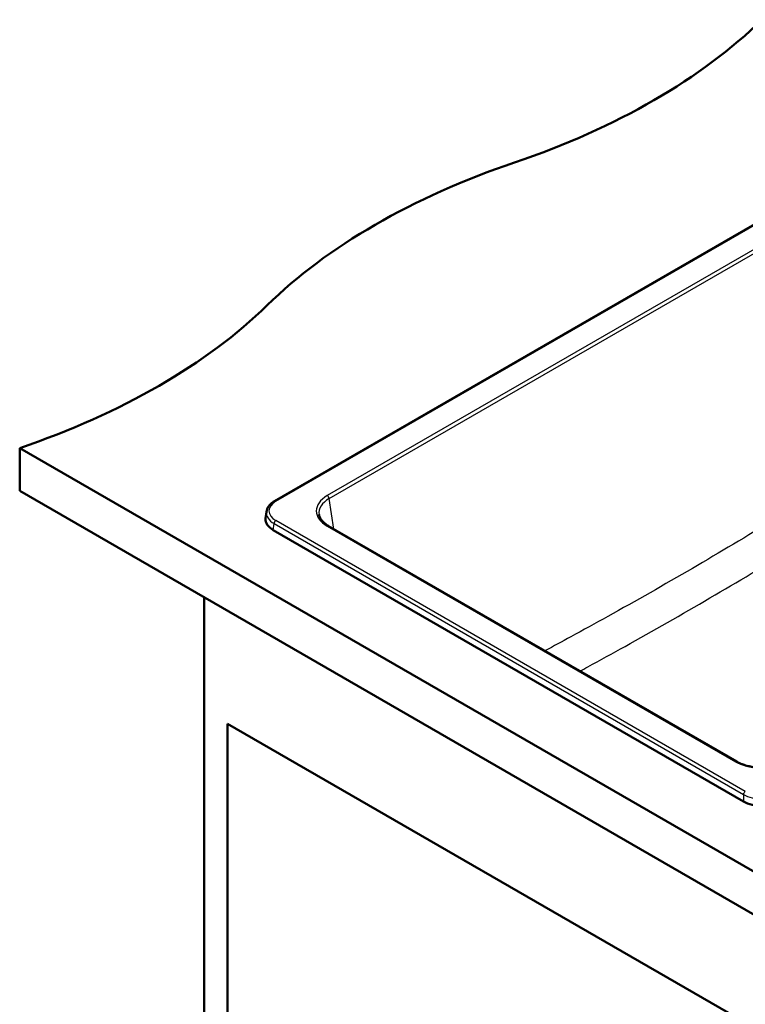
# Model space of a CAD drawing. Header units: millimetres. Extents: x 100 to 2000, y 93 to 2870.
# Tile 4 of 8: x 931 to 1346, y 1306 to 1869. Entities that reach past the tile are written whole.
import ezdxf

# ---------------------------------------------------------------- set-up
doc = ezdxf.new("R2010")
doc.units = ezdxf.units.MM
doc.header["$LTSCALE"] = 10
doc.layers.add('Visible Edges(ISO)', color=7, linetype='Continuous', lineweight=50)
doc.layers.add('Visible Tangent Edges(ISO)', color=7, linetype='Continuous', lineweight=25)

msp = doc.modelspace()

# ---------------------------------------------------------------- linework, layer by layer
at = {"layer": 'Visible Edges(ISO)'}
for p, q in [((1415.69, 1789.56), (1076.69, 1593.83)), ((930.99, 1624.19), (930.99, 1599.69)), ((930.99, 1624.19), (1425.97, 1338.41)), ((1425.97, 1313.92), (930.99, 1599.69)), ((1072.03, 1587.76), (1071.57, 1583.96)), ((1075.92, 1577.25), (1344.68, 1422.09)), ((1340.86, 1444.9), (1107.58, 1579.59)), ((1036.35, 1538.86), (1036.35, 933.84)), ((1049.79, 1466.6), (1341.11, 1298.4)), ((1049.79, 941.6), (1049.79, 1466.6))]:
    msp.add_line(p, q, dxfattribs=at)
for centre, major_axis, ratio, start_param, end_param in [((1010.68, 1986.42), (-400, 0), 0.57735, 2.103514, 2.608875), ((1416.99, 1588.55), (-400, 0), 0.57735, 5.245107, 5.750467), ((727.84, 1823.12), (-400, 0), 0.57735, 2.103514, 2.608875), ((1086.61, 1583.36), (-15.07, 0), 0.574548, 6.21371, 7.06615), ((1355.26, 1428.26), (15, 0), 0.580167, 3.929424, 5.495354)]:
    msp.add_ellipse(centre, major_axis=major_axis, ratio=ratio, start_param=start_param, end_param=end_param, dxfattribs=at)
for points, knots in [([(1072.03, 1587.76), (1072.09, 1588.25), (1072.21, 1588.73), (1072.56, 1589.67), (1072.79, 1590.13), (1073.35, 1590.99), (1073.67, 1591.4), (1074.41, 1592.17), (1074.81, 1592.54), (1075.7, 1593.22), (1076.18, 1593.54), (1076.69, 1593.83)], [0.0694754, 0.0694754, 0.0694754, 0.0694754, 0.2121733, 0.2121733, 0.3548713, 0.3548713, 0.4975693, 0.4975693, 0.6402672, 0.6402672, 0.7829652, 0.7829652, 0.7829652, 0.7829652]), ([(1102.1, 1586.19), (1102.17, 1585.73), (1102.3, 1585.27), (1102.67, 1584.36), (1102.91, 1583.9), (1103.52, 1582.98), (1103.88, 1582.53), (1104.74, 1581.64), (1105.23, 1581.21), (1106.32, 1580.37), (1106.92, 1579.97), (1107.58, 1579.59)], [0.0866094, 0.0866094, 0.0866094, 0.0866094, 0.2256075, 0.2256075, 0.3646057, 0.3646057, 0.5036038, 0.5036038, 0.6426019, 0.6426019, 0.7816001, 0.7816001, 0.7816001, 0.7816001]), ([(1340.86, 1444.9), (1341.59, 1444.49), (1342.37, 1444.1), (1344.05, 1443.39), (1344.94, 1443.07), (1346.8, 1442.51), (1347.77, 1442.28), (1349.78, 1441.89), (1350.81, 1441.74), (1352.9, 1441.54), (1353.96, 1441.48), (1356.08, 1441.47), (1357.14, 1441.51), (1359.24, 1441.69), (1360.28, 1441.82), (1362.3, 1442.18), (1363.28, 1442.41), (1365.17, 1442.94), (1366.08, 1443.25), (1367.91, 1443.98), (1368.82, 1444.43), (1369.65, 1444.9)], [-0.7816, -0.7816, -0.7816, -0.7816, -0.627891, -0.627891, -0.474135, -0.474135, -0.320152, -0.320152, -0.165946, -0.165946, -0.011594, -0.011594, 0.14281, 0.14281, 0.297175, 0.297175, 0.451409, 0.451409, 0.605428, 0.605428, 0.7816, 0.7816, 0.7816, 0.7816])]:
    msp.add_open_spline(points, degree=3, knots=knots, dxfattribs=at)
at = {"layer": 'Visible Tangent Edges(ISO)'}
for p, q in [((1077.44, 1593.76), (1416.44, 1789.48)), ((1410.82, 1772.52), (1106.83, 1597)), ((1107.88, 1595.28), (1411.88, 1770.79)), ((1110.52, 1577.89), (1107.88, 1595.28)), ((1345.73, 1427.86), (1077.44, 1582.76)), ((1075.92, 1577.25), (1076.38, 1581.01)), ((1076.38, 1581.01), (1344.68, 1426.11)), ((1106.83, 1579.52), (1340.11, 1444.83)), ((1344.68, 1426.11), (1344.68, 1422.09))]:
    msp.add_line(p, q, dxfattribs=at)
for centre, major_axis, ratio, start_param, end_param in [((1087.05, 1588.26), (-13.57, 0), 0.574548, 5.50022, 7.06615), ((1077.44, 1592.53), (-0.75, 1.3), 0.57735, 5.497787, 6.283185), ((1122.2, 1588.26), (-21.66, 0), 0.572981, 5.501585, 7.064785), ((1122.2, 1587.04), (-20.17, 0.22), 0.572287, 5.507929, 6.376138), ((1106.83, 1595.78), (-0.75, 1.3), 0.57735, 4.014257, 5.497787), ((1087.05, 1587.04), (-15.06, 0.18), 0.57505, 6.220587, 7.073027), ((1077.44, 1581.54), (-0.75, -1.3), 0.57735, 3.926991, 5.427974), ((1106.83, 1578.29), (0.75, 1.3), 0.57735, 0, 0.785398), ((1340.11, 1443.61), (0.75, 1.3), 0.57735, 0, 0.785398), ((1355.26, 1453.71), (21.5, 0), 0.581753, 3.930789, 5.493989), ((1345.73, 1426.64), (-0.75, -1.3), 0.57735, 3.926991, 5.427974), ((1355.26, 1432.19), (15, 0), 0.571569, 3.929424, 5.495354)]:
    msp.add_ellipse(centre, major_axis=major_axis, ratio=ratio, start_param=start_param, end_param=end_param, dxfattribs=at)
for points, knots in [([(1362.38, 1583.4), (1346.76, 1573.9), (1331.12, 1564.55), (1299.37, 1546.02), (1283.25, 1536.86), (1260.07, 1523.99), (1253.02, 1520.11), (1241.04, 1513.57), (1236.11, 1510.89), (1231.18, 1508.23)], [-32.929696, -32.929696, -32.929696, -32.929696, -26.285662, -26.285662, -19.452184, -19.452184, -16.464848, -16.464848, -14.378482, -14.378482, -14.378482, -14.378482]), ([(1251.25, 1496.64), (1252.76, 1497.47), (1254.27, 1498.29), (1262.84, 1502.99), (1269.91, 1506.89), (1293.16, 1519.85), (1309.35, 1529.06), (1341.27, 1547.67), (1357.01, 1557.05), (1372.71, 1566.57)], [15.826584, 15.826584, 15.826584, 15.826584, 16.464848, 16.464848, 19.452184, 19.452184, 26.285662, 26.285662, 32.929696, 32.929696, 32.929696, 32.929696])]:
    msp.add_open_spline(points, degree=3, knots=knots, dxfattribs=at)

doc.saveas('drawing.dxf')
